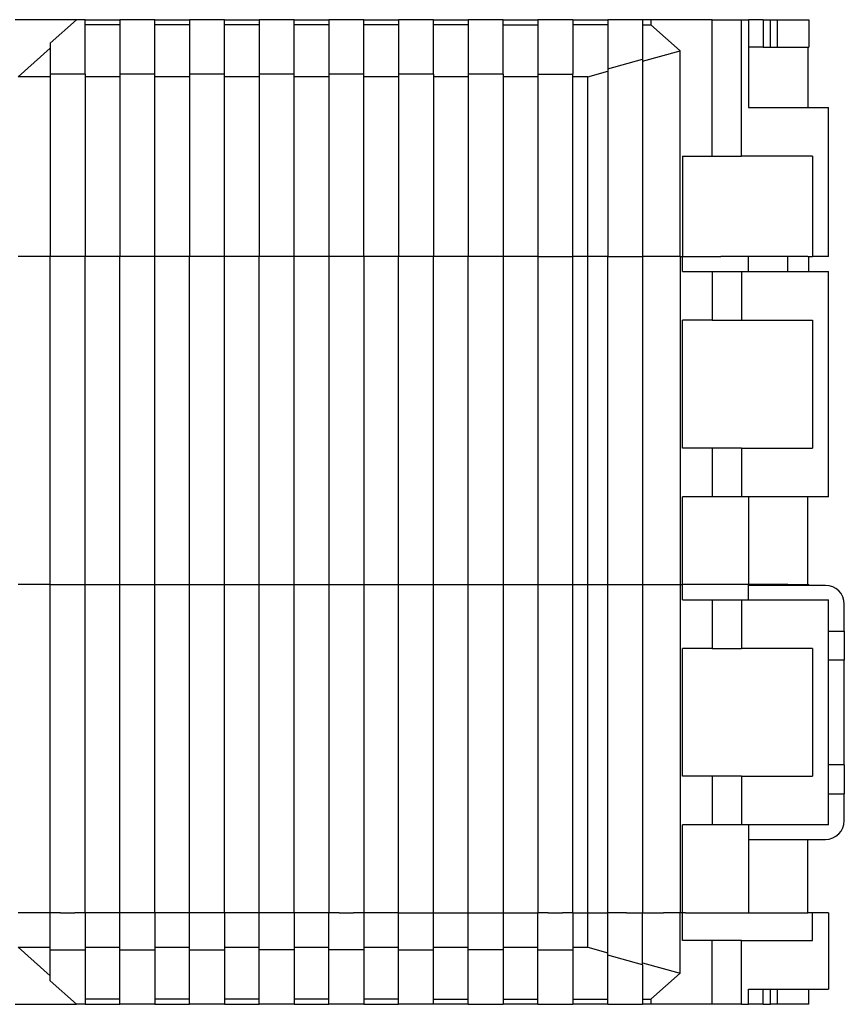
# Model space of a CAD drawing. Header units: inches. Extents: x -1176 to -691, y -1050 to -724.
# Tile 12 of 12: x -747 to -691, y -920 to -853. Entities that reach past the tile are written whole.
import ezdxf

# ---------------------------------------------------------------- set-up
doc = ezdxf.new("R2010")
doc.units = ezdxf.units.IN

# ---------------------------------------------------------------- blocks, each defined once
blk = doc.blocks.new('Fussriegel_17_5_L30_H_Select__20', base_point=(-697.2, -909.15))
at = {"color": 7, "linetype": 'Continuous'}
for p, q in [((-697.2, -892.65), (-697.2, -891.65)), ((-691.9, -891.65), (-697.2, -891.65)), ((-697.2, -892.65), (-691.7, -892.65)), ((-691.7, -894.8), (-691.7, -892.65)), ((-690.6, -894.8), (-690.6, -892.95)), ((-691.7, -894.8), (-690.6, -894.8)), ((-691.7, -896.8), (-691.7, -894.8)), ((-690.6, -894.8), (-690.6, -896.8)), ((-691.7, -904), (-691.7, -896.8)), ((-690.6, -904), (-690.6, -896.8)), ((-691.7, -906), (-691.7, -904)), ((-690.6, -904), (-690.6, -906)), ((-691.7, -906), (-690.6, -906)), ((-691.7, -908.15), (-691.7, -906)), ((-690.6, -907.85), (-690.6, -906)), ((-697.2, -908.15), (-697.2, -909.15)), ((-691.7, -908.15), (-697.2, -908.15)), ((-697.2, -909.15), (-691.9, -909.15))]:
    blk.add_line(p, q, dxfattribs=at)
at = {"color": 2, "linetype": 'Continuous'}
for p, q in [((-690.6, -896.8), (-691.7, -896.8)), ((-690.6, -904), (-691.7, -904))]:
    blk.add_line(p, q, dxfattribs=at)
at = {"color": 7, "linetype": 'Continuous'}
for centre, start, end in [((-691.9, -892.95), 0, 90), ((-691.9, -907.85), 270, 0)]:
    blk.add_arc(centre, 1.3, start, end, dxfattribs=at)
blk = doc.blocks.new('ME_MAX_22_5_GEH-R_G_2-2_H_Select__21', base_point=(-804.2, -869))
at = {"color": 7, "linetype": 'Continuous'}
for p, q in [((-743.479, -852.7), (-747.7, -852.7)), ((-745.3, -854.319), (-743.479, -852.7)), ((-742.9, -852.7), (-743.479, -852.7)), ((-742.9, -852.7), (-740.5, -852.7)), ((-742.9, -853.046), (-742.9, -852.7)), ((-738.1, -852.7), (-740.5, -852.7)), ((-740.5, -852.7), (-740.5, -853.046)), ((-738.1, -852.7), (-735.7, -852.7)), ((-738.1, -853.046), (-738.1, -852.7)), ((-735.7, -852.7), (-735.7, -853.046)), ((-733.3, -852.7), (-735.7, -852.7)), ((-733.3, -852.7), (-730.9, -852.7)), ((-733.3, -853.046), (-733.3, -852.7)), ((-728.5, -852.7), (-730.9, -852.7)), ((-730.9, -852.7), (-730.9, -853.046)), ((-728.5, -852.7), (-726.1, -852.7)), ((-728.5, -853.046), (-728.5, -852.7)), ((-723.7, -852.7), (-726.1, -852.7)), ((-726.1, -852.7), (-726.1, -853.046)), ((-723.7, -852.7), (-721.3, -852.7)), ((-723.7, -853.046), (-723.7, -852.7)), ((-718.9, -852.7), (-721.3, -852.7)), ((-721.3, -852.7), (-721.3, -853.046)), ((-718.9, -853.046), (-718.9, -852.7)), ((-718.9, -852.7), (-716.5, -852.7)), ((-716.5, -852.7), (-716.5, -853.046)), ((-714.1, -852.7), (-716.5, -852.7)), ((-714.1, -853.046), (-714.1, -852.7)), ((-714.1, -852.7), (-711.7, -852.7)), ((-711.7, -852.7), (-711.7, -853.046)), ((-709.3, -852.7), (-711.7, -852.7)), ((-709.3, -852.7), (-709.3, -853.046)), ((-709.3, -852.7), (-706.9, -852.7)), ((-706.9, -852.7), (-706.9, -853.046)), ((-704.5, -852.7), (-706.9, -852.7)), ((-704.5, -852.7), (-704.5, -853.046)), ((-703.921, -852.7), (-704.5, -852.7)), ((-703.921, -852.7), (-703.921, -853.046)), ((-699.7, -852.7), (-703.921, -852.7)), ((-699.7, -852.7), (-697.675, -852.7)), ((-699.7, -862.1), (-699.7, -852.7)), ((-697.675, -852.7), (-697.2, -852.7)), ((-697.675, -862.1), (-697.675, -852.7)), ((-697.2, -852.7), (-697.2, -854.6)), ((-696.2, -852.7), (-697.2, -852.7)), ((-696.2, -852.7), (-696.2, -854.6)), ((-696.2, -852.7), (-695.687, -852.7)), ((-695.687, -852.7), (-695.2, -852.7)), ((-695.687, -854.6), (-695.687, -852.7)), ((-695.2, -852.7), (-693.045, -852.7)), ((-695.2, -854.6), (-695.2, -852.7)), ((-693.045, -852.7), (-693.045, -854.6)), ((-742.9, -856.453), (-742.9, -853.046)), ((-740.5, -853.046), (-742.9, -853.046)), ((-740.5, -853.046), (-740.5, -856.453)), ((-735.7, -853.046), (-738.1, -853.046)), ((-738.1, -856.453), (-738.1, -853.046)), ((-735.7, -853.046), (-735.7, -856.453)), ((-730.9, -853.046), (-733.3, -853.046)), ((-733.3, -856.453), (-733.3, -853.046)), ((-730.9, -853.046), (-730.9, -856.453)), ((-726.1, -853.046), (-728.5, -853.046)), ((-728.5, -856.453), (-728.5, -853.046)), ((-726.1, -853.046), (-726.1, -856.453)), ((-721.3, -853.046), (-723.7, -853.046)), ((-723.7, -856.453), (-723.7, -853.046)), ((-721.3, -853.046), (-721.3, -856.453)), ((-716.5, -853.046), (-718.9, -853.046)), ((-718.9, -856.453), (-718.9, -853.046)), ((-716.5, -853.046), (-716.5, -856.453)), ((-714.1, -856.453), (-714.1, -853.046)), ((-714.1, -853.046), (-711.7, -853.046)), ((-711.7, -853.046), (-711.7, -856.453)), ((-706.9, -853.046), (-709.3, -853.046)), ((-709.3, -853.046), (-709.3, -856.453)), ((-706.9, -853.046), (-706.9, -856.087)), ((-704.5, -853.046), (-704.5, -855.411)), ((-704.5, -853.046), (-703.921, -853.046)), ((-703.921, -853.046), (-701.909, -854.835)), ((-747.505, -856.626), (-745.3, -854.665)), ((-745.3, -854.319), (-745.3, -854.665)), ((-745.3, -854.665), (-745.3, -856.453)), ((-704.5, -855.565), (-701.909, -854.835)), ((-701.909, -869), (-701.909, -854.835)), ((-697.2, -854.6), (-697.2, -858.75)), ((-696.2, -854.6), (-697.2, -854.6)), ((-696.2, -854.6), (-695.687, -854.6)), ((-695.687, -854.6), (-695.2, -854.6)), ((-695.2, -854.6), (-693.119, -854.6)), ((-693.119, -854.6), (-693.119, -858.75)), ((-693.119, -854.6), (-693.045, -854.6)), ((-706.9, -856.087), (-704.5, -855.411)), ((-704.5, -855.411), (-704.5, -855.565)), ((-704.5, -855.565), (-704.5, -869)), ((-708.269, -856.626), (-706.9, -856.24)), ((-706.9, -856.087), (-706.9, -856.24)), ((-706.9, -856.24), (-706.9, -869)), ((-745.3, -856.626), (-747.505, -856.626)), ((-745.3, -856.453), (-745.3, -856.626)), ((-742.9, -856.453), (-745.3, -856.453)), ((-745.3, -856.626), (-745.3, -869)), ((-742.9, -856.453), (-742.9, -856.626)), ((-742.9, -856.626), (-742.9, -869)), ((-740.5, -856.626), (-742.9, -856.626)), ((-738.1, -856.453), (-740.5, -856.453)), ((-740.5, -856.453), (-740.5, -856.626)), ((-740.5, -856.626), (-740.5, -869)), ((-738.1, -856.626), (-738.1, -856.453)), ((-738.1, -869), (-738.1, -856.626)), ((-735.7, -856.626), (-738.1, -856.626)), ((-735.7, -856.453), (-735.7, -856.626)), ((-733.3, -856.453), (-735.7, -856.453)), ((-735.7, -856.626), (-735.7, -869)), ((-733.3, -856.626), (-733.3, -856.453)), ((-730.9, -856.626), (-733.3, -856.626)), ((-733.3, -869), (-733.3, -856.626)), ((-728.5, -856.453), (-730.9, -856.453)), ((-730.9, -856.453), (-730.9, -856.626)), ((-730.9, -856.626), (-730.9, -869)), ((-728.5, -856.626), (-728.5, -856.453)), ((-726.1, -856.626), (-728.5, -856.626)), ((-728.5, -869), (-728.5, -856.626)), ((-726.1, -856.453), (-726.1, -856.626)), ((-723.7, -856.453), (-726.1, -856.453)), ((-726.1, -856.626), (-726.1, -869)), ((-723.7, -856.626), (-723.7, -856.453)), ((-723.7, -869), (-723.7, -856.626)), ((-721.3, -856.626), (-723.7, -856.626)), ((-721.3, -856.453), (-721.3, -856.626)), ((-718.9, -856.453), (-721.3, -856.453)), ((-721.3, -856.626), (-721.3, -869)), ((-718.9, -856.453), (-718.9, -856.626)), ((-718.9, -856.626), (-718.9, -869)), ((-716.5, -856.626), (-718.9, -856.626)), ((-716.5, -856.453), (-716.5, -856.626)), ((-714.1, -856.453), (-716.5, -856.453)), ((-716.5, -856.626), (-716.5, -869)), ((-714.1, -856.453), (-714.1, -856.626)), ((-711.7, -856.626), (-714.1, -856.626)), ((-714.1, -856.626), (-714.1, -869)), ((-711.7, -856.453), (-709.3, -856.453)), ((-711.7, -856.453), (-711.7, -856.626)), ((-711.7, -856.626), (-711.7, -869)), ((-709.3, -856.626), (-709.3, -856.453)), ((-709.3, -869), (-709.3, -856.626)), ((-708.269, -856.626), (-709.3, -856.626)), ((-708.269, -869), (-708.269, -856.626)), ((-697.2, -858.75), (-691.7, -858.75)), ((-691.7, -869), (-691.7, -858.75)), ((-701.745, -862.1), (-701.745, -869)), ((-701.745, -862.1), (-699.7, -862.1)), ((-699.7, -862.1), (-697.675, -862.1)), ((-692.796, -862.1), (-697.675, -862.1)), ((-692.796, -862.1), (-692.796, -869)), ((-746.6, -869), (-747.505, -869)), ((-745.3, -869), (-746.6, -869)), ((-744.6, -869), (-745.3, -869)), ((-743.6, -869), (-744.6, -869)), ((-743.3, -869), (-743.6, -869)), ((-742.9, -869), (-743.3, -869)), ((-740.5, -869), (-742.9, -869)), ((-738.1, -869), (-740.5, -869)), ((-735.7, -869), (-738.1, -869)), ((-733.3, -869), (-735.7, -869)), ((-730.9, -869), (-733.3, -869)), ((-728.5, -869), (-730.9, -869)), ((-726.1, -869), (-728.5, -869)), ((-725.4, -869), (-726.1, -869)), ((-724.4, -869), (-725.4, -869)), ((-723.7, -869), (-724.4, -869)), ((-721.3, -869), (-723.7, -869)), ((-718.9, -869), (-721.3, -869)), ((-716.5, -869), (-718.9, -869)), ((-714.1, -869), (-716.5, -869)), ((-711.7, -869), (-714.1, -869)), ((-711.7, -869), (-709.3, -869)), ((-708.269, -869), (-709.3, -869)), ((-706.9, -869), (-708.269, -869)), ((-706.9, -869), (-705.6, -869)), ((-705.6, -869), (-705.585, -869)), ((-705.585, -869), (-704.686, -869)), ((-704.686, -869), (-704.5, -869)), ((-702.2, -869), (-704.5, -869)), ((-701.909, -869), (-702.2, -869)), ((-701.909, -869), (-701.745, -869)), ((-701.745, -869), (-701.55, -869)), ((-701.55, -869), (-701.15, -869)), ((-701.15, -869), (-699.7, -869)), ((-699.7, -869), (-699.1, -869)), ((-698.45, -869), (-699.1, -869)), ((-697.2, -869), (-698.45, -869)), ((-694.5, -869), (-697.2, -869)), ((-693.119, -869), (-694.5, -869)), ((-693.119, -869), (-693.045, -869)), ((-693.045, -869), (-692.796, -869)), ((-691.7, -869), (-692.796, -869))]:
    blk.add_line(p, q, dxfattribs=at)
blk = doc.blocks.new('ME_MAX_45_MT_G_2-2_H_Select_1__22', base_point=(-804.2, -891.6))
at = {"color": 7, "linetype": 'Continuous'}
for p, q in [((-746.6, -869), (-747.505, -869)), ((-745.3, -869), (-746.6, -869)), ((-744.6, -869), (-745.3, -869)), ((-745.3, -891.6), (-745.3, -869)), ((-743.6, -869), (-744.6, -869)), ((-743.3, -869), (-743.6, -869)), ((-742.9, -869), (-743.3, -869)), ((-740.5, -869), (-742.9, -869)), ((-742.9, -891.6), (-742.9, -869)), ((-738.1, -869), (-740.5, -869)), ((-740.5, -891.6), (-740.5, -869)), ((-735.7, -869), (-738.1, -869)), ((-738.1, -891.6), (-738.1, -869)), ((-735.7, -891.6), (-735.7, -869)), ((-733.3, -869), (-735.7, -869)), ((-730.9, -869), (-733.3, -869)), ((-733.3, -891.6), (-733.3, -869)), ((-728.5, -869), (-730.9, -869)), ((-730.9, -891.6), (-730.9, -869)), ((-726.1, -869), (-728.5, -869)), ((-728.5, -891.6), (-728.5, -869)), ((-726.1, -869), (-726.1, -891.6)), ((-725.4, -869), (-726.1, -869)), ((-724.4, -869), (-725.4, -869)), ((-723.7, -869), (-724.4, -869)), ((-723.7, -869), (-723.7, -891.6)), ((-721.3, -869), (-723.7, -869)), ((-718.9, -869), (-721.3, -869)), ((-721.3, -891.6), (-721.3, -869)), ((-718.9, -891.6), (-718.9, -869)), ((-716.5, -869), (-718.9, -869)), ((-714.1, -869), (-716.5, -869)), ((-716.5, -891.6), (-716.5, -869)), ((-711.7, -869), (-714.1, -869)), ((-714.1, -869), (-714.1, -891.6)), ((-711.7, -869), (-709.3, -869)), ((-711.7, -869), (-711.7, -891.6)), ((-708.269, -869), (-709.3, -869)), ((-709.3, -891.6), (-709.3, -869)), ((-708.269, -891.6), (-708.269, -869)), ((-706.9, -869), (-708.269, -869)), ((-706.9, -869), (-705.6, -869)), ((-706.9, -891.6), (-706.9, -869)), ((-705.6, -869), (-705.585, -869)), ((-705.585, -869), (-704.686, -869)), ((-704.686, -869), (-704.5, -869)), ((-702.2, -869), (-704.5, -869)), ((-704.5, -869), (-704.5, -891.6)), ((-701.909, -869), (-702.2, -869)), ((-701.909, -869), (-701.745, -869)), ((-701.909, -869), (-701.909, -891.6)), ((-701.745, -869), (-701.55, -869)), ((-701.745, -870.05), (-701.745, -869)), ((-701.55, -869), (-701.15, -869)), ((-701.15, -869), (-699.7, -869)), ((-699.7, -869), (-699.1, -869)), ((-698.45, -869), (-699.1, -869)), ((-697.2, -869), (-698.45, -869)), ((-697.2, -870.05), (-697.2, -869)), ((-694.5, -869), (-697.2, -869)), ((-693.119, -869), (-694.5, -869)), ((-694.5, -870.05), (-694.5, -869)), ((-693.119, -869), (-693.045, -869)), ((-693.045, -870.05), (-693.045, -869)), ((-701.745, -870.05), (-699.7, -870.05)), ((-699.7, -870.05), (-697.675, -870.05)), ((-699.7, -870.05), (-699.7, -873.4)), ((-697.675, -870.05), (-697.675, -873.4)), ((-697.675, -870.05), (-697.2, -870.05)), ((-697.2, -870.05), (-691.7, -870.05)), ((-691.7, -885.55), (-691.7, -870.05)), ((-699.7, -873.4), (-701.745, -873.4)), ((-701.745, -882.2), (-701.745, -873.4)), ((-699.7, -873.4), (-697.675, -873.4)), ((-697.675, -873.4), (-692.796, -873.4)), ((-692.796, -873.4), (-692.796, -882.2)), ((-699.7, -882.2), (-701.745, -882.2)), ((-699.7, -882.2), (-699.7, -885.55)), ((-697.675, -882.2), (-699.7, -882.2)), ((-697.675, -882.2), (-692.796, -882.2)), ((-697.675, -882.2), (-697.675, -885.55)), ((-701.745, -891.6), (-701.745, -885.55)), ((-699.7, -885.55), (-701.745, -885.55)), ((-697.675, -885.55), (-699.7, -885.55)), ((-697.2, -885.55), (-697.675, -885.55)), ((-697.2, -885.55), (-697.2, -891.6)), ((-691.7, -885.55), (-697.2, -885.55)), ((-693.119, -891.6), (-693.119, -885.55)), ((-745.3, -891.6), (-747.505, -891.6)), ((-745.3, -891.6), (-742.9, -891.6)), ((-742.9, -891.6), (-740.5, -891.6)), ((-740.5, -891.6), (-738.1, -891.6)), ((-738.1, -891.6), (-735.7, -891.6)), ((-735.7, -891.6), (-733.3, -891.6)), ((-733.3, -891.6), (-730.9, -891.6)), ((-730.9, -891.6), (-728.5, -891.6)), ((-728.5, -891.6), (-726.1, -891.6)), ((-726.1, -891.6), (-723.7, -891.6)), ((-723.7, -891.6), (-721.3, -891.6)), ((-721.3, -891.6), (-718.9, -891.6)), ((-718.9, -891.6), (-716.5, -891.6)), ((-716.5, -891.6), (-714.1, -891.6)), ((-714.1, -891.6), (-711.7, -891.6)), ((-711.7, -891.6), (-709.3, -891.6)), ((-709.3, -891.6), (-708.269, -891.6)), ((-708.269, -891.6), (-706.9, -891.6)), ((-706.9, -891.6), (-704.5, -891.6)), ((-704.5, -891.6), (-701.909, -891.6)), ((-701.909, -891.6), (-701.745, -891.6)), ((-697.2, -891.6), (-701.745, -891.6)), ((-694.5, -891.6), (-697.2, -891.6)), ((-694.5, -891.6), (-693.119, -891.6))]:
    blk.add_line(p, q, dxfattribs=at)
blk = doc.blocks.new('ME_MAX_GEH-L_G_2-2_H_Select__23', base_point=(-804.2, -920.5))
at = {"color": 7, "linetype": 'Continuous'}
for p, q in [((-746.6, -914.2), (-747.505, -914.2)), ((-745.3, -914.2), (-746.6, -914.2)), ((-745.3, -916.574), (-745.3, -914.2)), ((-744.6, -914.2), (-745.3, -914.2)), ((-744.6, -914.2), (-743.6, -914.2)), ((-742.9, -914.2), (-743.6, -914.2)), ((-742.9, -914.2), (-742.9, -916.574)), ((-740.5, -914.2), (-742.9, -914.2)), ((-738.1, -914.2), (-740.5, -914.2)), ((-740.5, -916.574), (-740.5, -914.2)), ((-735.7, -914.2), (-738.1, -914.2)), ((-738.1, -914.2), (-738.1, -916.574)), ((-733.3, -914.2), (-735.7, -914.2)), ((-735.7, -916.574), (-735.7, -914.2)), ((-730.9, -914.2), (-733.3, -914.2)), ((-733.3, -914.2), (-733.3, -916.574)), ((-728.5, -914.2), (-730.9, -914.2)), ((-730.9, -916.574), (-730.9, -914.2)), ((-726.1, -914.2), (-728.5, -914.2)), ((-728.5, -914.2), (-728.5, -916.574)), ((-725.7, -914.2), (-726.1, -914.2)), ((-726.1, -916.574), (-726.1, -914.2)), ((-725.4, -914.2), (-725.7, -914.2)), ((-725.4, -914.2), (-724.4, -914.2)), ((-723.7, -914.2), (-724.4, -914.2)), ((-721.3, -914.2), (-723.7, -914.2)), ((-723.7, -914.2), (-723.7, -916.574)), ((-721.3, -914.2), (-718.9, -914.2)), ((-721.3, -916.574), (-721.3, -914.2)), ((-718.9, -914.2), (-716.5, -914.2)), ((-718.9, -916.574), (-718.9, -914.2)), ((-716.5, -914.2), (-714.1, -914.2)), ((-716.5, -916.574), (-716.5, -914.2)), ((-714.1, -914.2), (-711.7, -914.2)), ((-714.1, -914.2), (-714.1, -916.574)), ((-711, -914.2), (-711.7, -914.2)), ((-711.7, -916.574), (-711.7, -914.2)), ((-711, -914.2), (-710, -914.2)), ((-709.3, -914.2), (-710, -914.2)), ((-709.3, -914.2), (-708.269, -914.2)), ((-709.3, -914.2), (-709.3, -916.574)), ((-708.269, -914.2), (-706.9, -914.2)), ((-708.269, -916.574), (-708.269, -914.2)), ((-706.593, -914.2), (-706.9, -914.2)), ((-706.9, -916.96), (-706.9, -914.2)), ((-705.6, -914.2), (-706.593, -914.2)), ((-705.6, -914.2), (-705.585, -914.2)), ((-705.585, -914.2), (-704.686, -914.2)), ((-704.686, -914.2), (-704.5, -914.2)), ((-704.5, -914.2), (-703.1, -914.2)), ((-704.5, -917.635), (-704.5, -914.2)), ((-703.1, -914.2), (-703.05, -914.2)), ((-702.2, -914.2), (-703.05, -914.2)), ((-701.909, -914.2), (-702.2, -914.2)), ((-701.745, -914.2), (-701.909, -914.2)), ((-701.909, -918.365), (-701.909, -914.2)), ((-701.55, -914.2), (-701.745, -914.2)), ((-701.745, -916.1), (-701.745, -914.2)), ((-701.55, -914.2), (-701.15, -914.2)), ((-701.15, -914.2), (-699.7, -914.2)), ((-699.7, -914.2), (-699.1, -914.2)), ((-699.1, -914.2), (-698.45, -914.2)), ((-698.45, -914.2), (-697.2, -914.2)), ((-697.2, -914.2), (-694.5, -914.2)), ((-694.5, -914.2), (-693.119, -914.2)), ((-692.796, -914.2), (-693.119, -914.2)), ((-692.796, -916.1), (-692.796, -914.2)), ((-691.7, -914.2), (-692.796, -914.2)), ((-691.7, -914.2), (-691.7, -919.45)), ((-747.505, -916.574), (-745.3, -916.574)), ((-745.3, -918.535), (-747.505, -916.574)), ((-745.3, -916.747), (-745.3, -916.574)), ((-742.9, -916.574), (-742.9, -916.747)), ((-742.9, -916.574), (-740.5, -916.574)), ((-740.5, -916.747), (-740.5, -916.574)), ((-738.1, -916.574), (-738.1, -916.747)), ((-738.1, -916.574), (-735.7, -916.574)), ((-735.7, -916.747), (-735.7, -916.574)), ((-733.3, -916.574), (-730.9, -916.574)), ((-733.3, -916.574), (-733.3, -916.747)), ((-730.9, -916.747), (-730.9, -916.574)), ((-728.5, -916.574), (-728.5, -916.747)), ((-728.5, -916.574), (-726.1, -916.574)), ((-726.1, -916.747), (-726.1, -916.574)), ((-723.7, -916.574), (-723.7, -916.747)), ((-723.7, -916.574), (-721.3, -916.574)), ((-721.3, -916.747), (-721.3, -916.574)), ((-718.9, -916.747), (-718.9, -916.574)), ((-718.9, -916.574), (-716.5, -916.574)), ((-716.5, -916.747), (-716.5, -916.574)), ((-714.1, -916.574), (-711.7, -916.574)), ((-714.1, -916.574), (-714.1, -916.747)), ((-711.7, -916.747), (-711.7, -916.574)), ((-709.3, -916.574), (-709.3, -916.747)), ((-709.3, -916.574), (-708.269, -916.574)), ((-708.269, -916.574), (-706.9, -916.96)), ((-699.7, -916.1), (-701.745, -916.1)), ((-699.7, -920.5), (-699.7, -916.1)), ((-697.675, -916.1), (-699.7, -916.1)), ((-697.675, -920.5), (-697.675, -916.1)), ((-697.675, -916.1), (-692.796, -916.1)), ((-745.3, -916.747), (-742.9, -916.747)), ((-745.3, -918.535), (-745.3, -916.747)), ((-742.9, -916.747), (-742.9, -920.154)), ((-740.5, -920.154), (-740.5, -916.747)), ((-740.5, -916.747), (-738.1, -916.747)), ((-738.1, -916.747), (-738.1, -920.154)), ((-735.7, -920.154), (-735.7, -916.747)), ((-735.7, -916.747), (-733.3, -916.747)), ((-733.3, -916.747), (-733.3, -920.154)), ((-730.9, -920.154), (-730.9, -916.747)), ((-728.5, -916.747), (-730.9, -916.747)), ((-728.5, -916.747), (-728.5, -920.154)), ((-726.1, -920.154), (-726.1, -916.747)), ((-723.7, -916.747), (-726.1, -916.747)), ((-723.7, -916.747), (-723.7, -920.154)), ((-721.3, -920.154), (-721.3, -916.747)), ((-721.3, -916.747), (-718.9, -916.747)), ((-718.9, -920.154), (-718.9, -916.747)), ((-716.5, -920.154), (-716.5, -916.747)), ((-714.1, -916.747), (-716.5, -916.747)), ((-714.1, -916.747), (-714.1, -920.154)), ((-711.7, -920.154), (-711.7, -916.747)), ((-711.7, -916.747), (-709.3, -916.747)), ((-709.3, -916.747), (-709.3, -920.154)), ((-706.9, -917.113), (-706.9, -916.96)), ((-706.9, -920.154), (-706.9, -917.113)), ((-704.5, -917.789), (-706.9, -917.113)), ((-704.5, -917.789), (-704.5, -917.635)), ((-704.5, -917.635), (-701.909, -918.365)), ((-704.5, -917.789), (-704.5, -920.154)), ((-745.3, -918.881), (-745.3, -918.535)), ((-703.921, -920.154), (-701.909, -918.365)), ((-745.3, -918.881), (-743.479, -920.5)), ((-697.2, -920.5), (-697.2, -919.45)), ((-697.2, -919.45), (-691.7, -919.45)), ((-696.2, -920.5), (-696.2, -919.45)), ((-695.687, -920.5), (-695.687, -919.45)), ((-695.2, -920.5), (-695.2, -919.45)), ((-693.045, -920.5), (-693.045, -919.45)), ((-747.7, -920.5), (-743.479, -920.5)), ((-742.9, -920.5), (-743.479, -920.5)), ((-742.9, -920.154), (-742.9, -920.5)), ((-740.5, -920.154), (-742.9, -920.154)), ((-742.9, -920.5), (-740.5, -920.5)), ((-740.5, -920.5), (-740.5, -920.154)), ((-738.1, -920.5), (-740.5, -920.5)), ((-738.1, -920.154), (-738.1, -920.5)), ((-735.7, -920.154), (-738.1, -920.154)), ((-738.1, -920.5), (-735.7, -920.5)), ((-735.7, -920.5), (-735.7, -920.154)), ((-733.3, -920.5), (-735.7, -920.5)), ((-733.3, -920.154), (-733.3, -920.5)), ((-730.9, -920.154), (-733.3, -920.154)), ((-733.3, -920.5), (-730.9, -920.5)), ((-730.9, -920.5), (-730.9, -920.154)), ((-728.5, -920.5), (-730.9, -920.5)), ((-728.5, -920.154), (-728.5, -920.5)), ((-726.1, -920.154), (-728.5, -920.154)), ((-728.5, -920.5), (-726.1, -920.5)), ((-726.1, -920.5), (-726.1, -920.154)), ((-723.7, -920.5), (-726.1, -920.5)), ((-723.7, -920.154), (-723.7, -920.5)), ((-721.3, -920.154), (-723.7, -920.154)), ((-723.7, -920.5), (-721.3, -920.5)), ((-721.3, -920.5), (-721.3, -920.154)), ((-718.9, -920.5), (-721.3, -920.5)), ((-718.9, -920.5), (-718.9, -920.154)), ((-718.9, -920.154), (-716.5, -920.154)), ((-716.5, -920.5), (-718.9, -920.5)), ((-716.5, -920.5), (-716.5, -920.154)), ((-716.5, -920.5), (-714.1, -920.5)), ((-714.1, -920.154), (-714.1, -920.5)), ((-714.1, -920.154), (-711.7, -920.154)), ((-711.7, -920.5), (-714.1, -920.5)), ((-711.7, -920.5), (-711.7, -920.154)), ((-711.7, -920.5), (-709.3, -920.5)), ((-709.3, -920.154), (-709.3, -920.5)), ((-709.3, -920.154), (-706.9, -920.154)), ((-706.9, -920.5), (-709.3, -920.5)), ((-706.9, -920.5), (-706.9, -920.154)), ((-706.9, -920.5), (-704.5, -920.5)), ((-704.5, -920.154), (-704.5, -920.5)), ((-704.5, -920.154), (-703.921, -920.154)), ((-703.921, -920.5), (-704.5, -920.5)), ((-703.921, -920.154), (-703.921, -920.5)), ((-699.7, -920.5), (-703.921, -920.5)), ((-697.675, -920.5), (-699.7, -920.5)), ((-697.675, -920.5), (-697.2, -920.5)), ((-696.2, -920.5), (-697.2, -920.5)), ((-696.2, -920.5), (-695.687, -920.5)), ((-695.2, -920.5), (-695.687, -920.5)), ((-693.045, -920.5), (-695.2, -920.5))]:
    blk.add_line(p, q, dxfattribs=at)
blk = doc.blocks.new('ME_MAX_45_MT_G_2-2_H_Select__24', base_point=(-804.2, -914.2))
at = {"color": 7, "linetype": 'Continuous'}
for p, q in [((-745.3, -891.6), (-747.505, -891.6)), ((-745.3, -914.2), (-745.3, -891.6)), ((-745.3, -891.6), (-742.9, -891.6)), ((-742.9, -914.2), (-742.9, -891.6)), ((-742.9, -891.6), (-740.5, -891.6)), ((-740.5, -914.2), (-740.5, -891.6)), ((-740.5, -891.6), (-738.1, -891.6)), ((-738.1, -914.2), (-738.1, -891.6)), ((-738.1, -891.6), (-735.7, -891.6)), ((-735.7, -914.2), (-735.7, -891.6)), ((-735.7, -891.6), (-733.3, -891.6)), ((-733.3, -914.2), (-733.3, -891.6)), ((-733.3, -891.6), (-730.9, -891.6)), ((-730.9, -914.2), (-730.9, -891.6)), ((-730.9, -891.6), (-728.5, -891.6)), ((-728.5, -914.2), (-728.5, -891.6)), ((-728.5, -891.6), (-726.1, -891.6)), ((-726.1, -891.6), (-726.1, -914.2)), ((-726.1, -891.6), (-723.7, -891.6)), ((-723.7, -891.6), (-723.7, -914.2)), ((-723.7, -891.6), (-721.3, -891.6)), ((-721.3, -914.2), (-721.3, -891.6)), ((-721.3, -891.6), (-718.9, -891.6)), ((-718.9, -914.2), (-718.9, -891.6)), ((-718.9, -891.6), (-716.5, -891.6)), ((-716.5, -914.2), (-716.5, -891.6)), ((-716.5, -891.6), (-714.1, -891.6)), ((-714.1, -891.6), (-714.1, -914.2)), ((-714.1, -891.6), (-711.7, -891.6)), ((-711.7, -891.6), (-711.7, -914.2)), ((-711.7, -891.6), (-709.3, -891.6)), ((-709.3, -914.2), (-709.3, -891.6)), ((-709.3, -891.6), (-708.269, -891.6)), ((-708.269, -914.2), (-708.269, -891.6)), ((-708.269, -891.6), (-706.9, -891.6)), ((-706.9, -891.6), (-704.5, -891.6)), ((-706.9, -914.2), (-706.9, -891.6)), ((-704.5, -891.6), (-701.909, -891.6)), ((-704.5, -891.6), (-704.5, -914.2)), ((-701.909, -891.6), (-701.909, -914.2)), ((-701.909, -891.6), (-701.745, -891.6)), ((-701.745, -892.65), (-701.745, -891.6)), ((-697.2, -891.6), (-701.745, -891.6)), ((-697.2, -891.65), (-697.2, -891.6)), ((-694.5, -891.6), (-697.2, -891.6)), ((-697.2, -892.65), (-697.2, -891.65)), ((-694.5, -891.65), (-694.5, -891.6)), ((-694.5, -891.6), (-693.119, -891.6)), ((-693.119, -891.6), (-693.045, -891.6)), ((-693.045, -891.65), (-693.045, -891.6)), ((-701.745, -892.65), (-699.7, -892.65)), ((-699.7, -892.65), (-699.7, -896)), ((-699.7, -892.65), (-697.675, -892.65)), ((-697.675, -892.65), (-697.2, -892.65)), ((-697.675, -892.65), (-697.675, -896)), ((-697.2, -892.65), (-691.7, -892.65)), ((-691.7, -894.8), (-691.7, -892.65)), ((-691.7, -896.8), (-691.7, -894.8)), ((-701.745, -904.8), (-701.745, -896)), ((-699.7, -896), (-701.745, -896)), ((-699.7, -896), (-697.675, -896)), ((-692.796, -896), (-697.675, -896)), ((-692.796, -896), (-692.796, -904.8)), ((-691.7, -904), (-691.7, -896.8)), ((-691.7, -906), (-691.7, -904)), ((-699.7, -904.8), (-701.745, -904.8)), ((-699.7, -904.8), (-699.7, -908.15)), ((-697.675, -904.8), (-699.7, -904.8)), ((-697.675, -904.8), (-692.796, -904.8)), ((-697.675, -904.8), (-697.675, -908.15)), ((-691.7, -908.15), (-691.7, -906)), ((-699.7, -908.15), (-701.745, -908.15)), ((-701.745, -914.2), (-701.745, -908.15)), ((-697.675, -908.15), (-699.7, -908.15)), ((-697.2, -908.15), (-697.675, -908.15)), ((-697.2, -908.15), (-697.2, -909.15)), ((-691.7, -908.15), (-697.2, -908.15)), ((-697.2, -909.15), (-697.2, -914.2)), ((-693.119, -914.2), (-693.119, -909.15)), ((-746.6, -914.2), (-747.505, -914.2)), ((-745.3, -914.2), (-746.6, -914.2)), ((-744.6, -914.2), (-745.3, -914.2)), ((-744.6, -914.2), (-743.6, -914.2)), ((-742.9, -914.2), (-743.6, -914.2)), ((-740.5, -914.2), (-742.9, -914.2)), ((-738.1, -914.2), (-740.5, -914.2)), ((-735.7, -914.2), (-738.1, -914.2)), ((-733.3, -914.2), (-735.7, -914.2)), ((-730.9, -914.2), (-733.3, -914.2)), ((-728.5, -914.2), (-730.9, -914.2)), ((-726.1, -914.2), (-728.5, -914.2)), ((-725.7, -914.2), (-726.1, -914.2)), ((-725.4, -914.2), (-725.7, -914.2)), ((-725.4, -914.2), (-724.4, -914.2)), ((-723.7, -914.2), (-724.4, -914.2)), ((-721.3, -914.2), (-723.7, -914.2)), ((-721.3, -914.2), (-718.9, -914.2)), ((-718.9, -914.2), (-716.5, -914.2)), ((-716.5, -914.2), (-714.1, -914.2)), ((-714.1, -914.2), (-711.7, -914.2)), ((-711, -914.2), (-711.7, -914.2)), ((-711, -914.2), (-710, -914.2)), ((-709.3, -914.2), (-710, -914.2)), ((-709.3, -914.2), (-708.269, -914.2)), ((-708.269, -914.2), (-706.9, -914.2)), ((-706.593, -914.2), (-706.9, -914.2)), ((-705.6, -914.2), (-706.593, -914.2)), ((-705.6, -914.2), (-705.585, -914.2)), ((-705.585, -914.2), (-704.686, -914.2)), ((-704.686, -914.2), (-704.5, -914.2)), ((-704.5, -914.2), (-703.1, -914.2)), ((-703.1, -914.2), (-703.05, -914.2)), ((-702.2, -914.2), (-703.05, -914.2)), ((-701.909, -914.2), (-702.2, -914.2)), ((-701.745, -914.2), (-701.909, -914.2)), ((-701.55, -914.2), (-701.745, -914.2)), ((-701.55, -914.2), (-701.15, -914.2)), ((-701.15, -914.2), (-699.7, -914.2)), ((-699.7, -914.2), (-699.1, -914.2)), ((-699.1, -914.2), (-698.45, -914.2)), ((-698.45, -914.2), (-697.2, -914.2)), ((-697.2, -914.2), (-694.5, -914.2)), ((-694.5, -914.2), (-693.119, -914.2))]:
    blk.add_line(p, q, dxfattribs=at)
blk = doc.blocks.new('ME_MAX_67_5_G_2-2_H_Select__25', base_point=(-804.2, -920.5))
for name, p in [('ME_MAX_22_5_GEH-R_G_2-2_H_Select__21', (-804.2, -869)), ('ME_MAX_45_MT_G_2-2_H_Select_1__22', (-804.2, -891.6)), ('ME_MAX_45_MT_G_2-2_H_Select__24', (-804.2, -914.2)), ('Fussriegel_17_5_L30_H_Select__20', (-697.2, -909.15)), ('ME_MAX_GEH-L_G_2-2_H_Select__23', (-804.2, -920.5))]:
    blk.add_blockref(name, p)
blk = doc.blocks.new('Rckans1', base_point=(-747.4, -886.6))
blk.add_blockref('ME_MAX_67_5_G_2-2_H_Select__25', (-804.2, -920.5))

msp = doc.modelspace()

# ---------------------------------------------------------------- block references
msp.add_blockref('Rckans1', (-747.4, -886.6))

doc.saveas('drawing.dxf')
